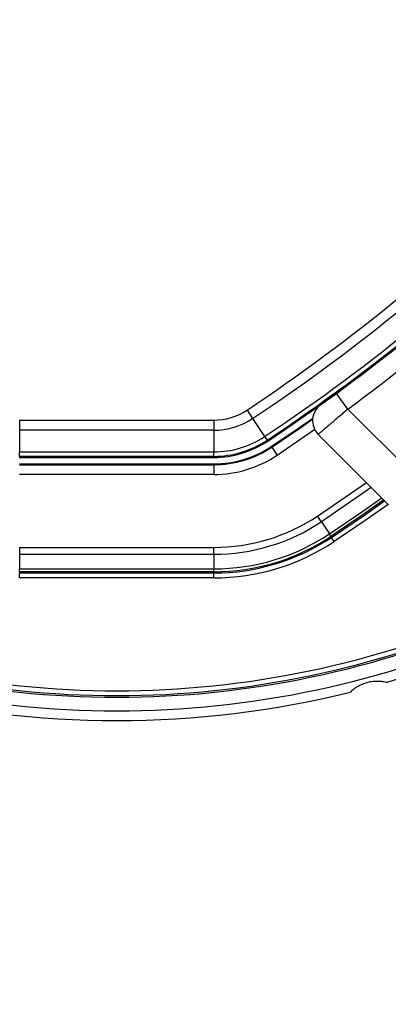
# Model space of a CAD drawing. Header units: millimetres. Extents: x 20 to 19939, y 40 to 15016.
# Tile 68 of 106: x 6759 to 6835, y 14437 to 14640. Entities that reach past the tile are written whole.
import ezdxf

# ---------------------------------------------------------------- set-up
doc = ezdxf.new("R2010")
doc.units = ezdxf.units.MM
doc.header["$LTSCALE"] = 2
doc.layers.add('COMPONENT_GEOMETRY', color=7, linetype='Continuous')
doc.styles.add('SLDTEXTSTYLE0', font='TXT', dxfattribs={"width": 0.75})
doc.dimstyles.new('SLDDIMSTYLE1', dxfattribs={"dimtxt": 100, "dimasz": 6.604, "dimexe": 0, "dimexo": 0.0625, "dimgap": 25, "dimtad": 0, "dimtih": 1, "dimtoh": 1, "dimdec": 0, "dimrnd": 1e-09, "dimzin": 12, "dimdsep": 46, "dimtxsty": 'SLDTEXTSTYLE0', "dimsah": 1, "dimcen": 0.09, "dimadec": 0, "dimazin": 3, "dimtfac": 1, "dimtdec": 0, "dimtofl": 0, "dimtmove": 0, "dimatfit": 3, "dimfxl": 1, "dimfrac": 2, "dimtolj": 1, "dimtzin": 12, "dimarcsym": 0})

# ---------------------------------------------------------------- blocks, each defined once
blk = doc.blocks.new('_D_2')
at = {"layer": 'COMPONENT_GEOMETRY', "color": 7}
for p, q in [((6776.75, 15015.64), (762.92, 15015.64)), ((769.27, 15015.64), (769.27, 12372.01)), ((569.2, 12351.7), (538.73, 12351.7)), ((538.73, 12351.7), (538.73, 12192.95)), ((969.34, 12351.7), (999.8, 12351.7)), ((999.8, 12351.7), (999.8, 12192.95)), ((538.73, 12192.95), (569.2, 12192.95)), ((999.8, 12192.95), (969.34, 12192.95)), ((769.27, 9399.71), (769.27, 12043.33)), ((4049.38, 9399.71), (762.92, 9399.71))]:
    blk.add_line(p, q, dxfattribs=at)
for points in [[(769.27, 15015.64), (768.25, 15009.04), (770.28, 15009.04)], [(769.27, 9399.71), (770.28, 9406.31), (768.25, 9406.31)]]:
    blk.add_solid(points, dxfattribs=at)
at = {"layer": 'COMPONENT_GEOMETRY', "color": 7, "char_height": 100, "attachment_point": 1, "style": 'SLDTEXTSTYLE0'}
for s, insert in [('9\'2.55"', (569.2, 12321.86)), ('2808mm', (496.49, 12172.24))]:
    blk.add_mtext(s, dxfattribs=dict(at, insert=insert))

msp = doc.modelspace()

# ---------------------------------------------------------------- linework, layer by layer
at = {"color": 7, "linetype": 'Continuous', "lineweight": 25}
for p, q in [((6824.47, 14562.92), (6827.66, 14565.29)), ((6826.84, 14559.7), (6824.47, 14562.92)), ((6806.09, 14559.48), (6807.25, 14557.74)), ((6826.84, 14559.7), (6840.85, 14545.69)), ((6759.31, 14557.41), (6799.26, 14557.41)), ((6759.31, 14557.41), (6759.31, 14555.33)), ((6799.26, 14557.41), (6799.26, 14555.33)), ((6807.25, 14557.74), (6809.71, 14554.04)), ((6799.26, 14555.33), (6759.31, 14555.33)), ((6759.31, 14555.33), (6759.31, 14550.88)), ((6799.26, 14555.33), (6799.26, 14550.88)), ((6835.2, 14540.03), (6820.74, 14554.49)), ((6809.71, 14554.04), (6810.22, 14553.28)), ((6810.22, 14553.28), (6810.34, 14553.09)), ((6759.31, 14550.88), (6799.26, 14550.88)), ((6759.31, 14549.97), (6759.31, 14550.88)), ((6799.26, 14549.97), (6799.26, 14550.88)), ((6811.08, 14551.99), (6811.17, 14551.84)), ((6811.17, 14551.84), (6812.28, 14550.18)), ((6799.26, 14549.97), (6759.31, 14549.97)), ((6759.31, 14549.97), (6759.31, 14549.75)), ((6759.31, 14549.75), (6799.26, 14549.75)), ((6759.31, 14548.42), (6799.26, 14548.42)), ((6759.31, 14548.24), (6799.26, 14548.24)), ((6799.26, 14549.97), (6799.26, 14549.75)), ((6799.26, 14548.42), (6799.26, 14548.24)), ((6799.26, 14548.24), (6799.26, 14546.24)), ((6799.26, 14546.24), (6759.31, 14546.24)), ((6821.38, 14536.51), (6820.59, 14537.68)), ((6821.38, 14536.51), (6823.04, 14534.01)), ((6823.36, 14533.52), (6823.04, 14534.01)), ((6823.36, 14533.52), (6823.5, 14533.31)), ((6824.05, 14532.48), (6823.5, 14533.31)), ((6759.31, 14531.24), (6799.26, 14531.24)), ((6759.31, 14531.24), (6759.31, 14529.82)), ((6799.26, 14529.82), (6799.26, 14531.24)), ((6799.26, 14529.82), (6759.31, 14529.82)), ((6759.31, 14529.82), (6759.31, 14526.82)), ((6799.26, 14529.82), (6799.26, 14526.82)), ((6759.31, 14526.82), (6799.26, 14526.82)), ((6759.31, 14526.24), (6759.31, 14526.82)), ((6799.26, 14526.24), (6759.31, 14526.24)), ((6759.31, 14526.24), (6759.31, 14525.99)), ((6759.31, 14525.99), (6799.26, 14525.99)), ((6759.31, 14524.99), (6759.31, 14525.99)), ((6799.26, 14526.24), (6799.26, 14526.82)), ((6799.26, 14526.24), (6799.26, 14525.99)), ((6799.26, 14524.99), (6799.26, 14525.99)), ((6799.26, 14524.99), (6759.31, 14524.99))]:
    msp.add_line(p, q, dxfattribs=at)
at = {"color": 8, "linetype": 'Continuous', "lineweight": 25}
for p, q in [((6820.02, 14555.46), (6812.28, 14550.18)), ((6820.59, 14537.68), (6830.64, 14544.58)), ((6831.66, 14543.57), (6821.38, 14536.51))]:
    msp.add_line(p, q, dxfattribs=at)
at = {"color": 7, "linetype": 'Continuous', "lineweight": 25, "flags": 128}
for points in [[(6811.08, 14551.99), (6816.87, 14555.92), (6819.6, 14557.82)], [(6811.17, 14551.84), (6816.95, 14555.76), (6819.58, 14557.59)], [(6823.5, 14533.31), (6830.25, 14537.9), (6834.41, 14540.82)]]:
    msp.add_lwpolyline(points, dxfattribs=at)
at = {"color": 8, "linetype": 'Continuous', "lineweight": 25, "flags": 128}
for points in [[(6823.04, 14534.01), (6829.91, 14538.67), (6833.81, 14541.42)], [(6834.23, 14541), (6830.16, 14538.14), (6823.36, 14533.52)], [(6835.13, 14540.1), (6830.82, 14537.08), (6824.05, 14532.48)]]:
    msp.add_lwpolyline(points, dxfattribs=at)
at = {"color": 7, "linetype": 'Continuous', "lineweight": 25}
for centre, radius, start, end in [((6779.29, 14695.64), 320, 330.2322, 209.7698), ((6779.29, 14695.64), 317, 329.9274, 210.0807), ((6779.29, 14695.64), 198, 335.8585, 133.5556), ((6588.79, 14886.14), 392.33, 303.6328, 326.3672), ((6588.79, 14886.14), 394.42, 303.6328, 326.3672), ((6588.79, 14886.14), 398.86, 303.6328, 326.3672), ((6588.79, 14886.14), 399.78, 303.6328, 326.3672), ((6588.79, 14886.14), 400, 303.6328, 311.8471), ((6587.69, 14885.31), 404, 306.2964, 312.0724), ((6588.79, 14886.14), 400, 303.6328, 310.8526), ((6823.57, 14557.32), 4, 125.7221, 225), ((6799.26, 14569.75), 12.33, 270, 303.6328), ((6799.26, 14569.75), 14.42, 270, 303.6328), ((6799.26, 14569.75), 18.86, 270, 303.6328), ((6799.26, 14569.75), 19.78, 270, 303.6328), ((6799.26, 14569.75), 20, 270, 303.6328), ((6799.26, 14569.75), 21.33, 270, 303.6328), ((6799.26, 14569.75), 21.5, 270, 303.6328), ((6799.26, 14569.75), 23.5, 270, 303.6328), ((6799.26, 14569.75), 38.51, 270, 303.6328), ((6799.26, 14569.75), 39.92, 270, 303.6328), ((6799.26, 14569.75), 42.92, 270, 303.6328), ((6799.26, 14569.75), 43.51, 270, 303.6328), ((6799.26, 14569.75), 43.76, 270, 303.6328), ((6799.26, 14569.75), 44.76, 270, 303.6328), ((6779.29, 14695.64), 195.2, 246.1724, 293.8276), ((6779.29, 14695.64), 198, 245.8585, 294.1415), ((6779.29, 14695.64), 200, 286.0906, 294.3597), ((6779.29, 14695.64), 200, 256.0906, 283.9094)]:
    msp.add_arc(centre, radius, start, end, dxfattribs=at)
at = {"color": 8, "linetype": 'Continuous', "lineweight": 25}
for radius, start, end in [(195.2, 336.1724, 133.2502), (194.87, 336.2097, 133.3112), (193.87, 336.3244, 132.5316), (193.87, 246.3244, 293.6756), (194.87, 246.2097, 293.7903)]:
    msp.add_arc((6779.29, 14695.64), radius, start, end, dxfattribs=at)
at = {"color": 7, "linetype": 'Continuous', "lineweight": 25}
for points, knots in [([(6821.23, 14560.57), (6821.24, 14560.58), (6821.28, 14560.6), (6821.66, 14560.87), (6822.39, 14561.4), (6823.37, 14562.12), (6824.11, 14562.65), (6824.47, 14562.92)], [0, 0, 0, 0, 0.133305, 0.348506, 0.565602, 0.783043, 1, 1, 1, 1]), ([(6826.84, 14559.7), (6826.5, 14559.41), (6825.81, 14558.81), (6824.8, 14557.95), (6823.85, 14557.14), (6822.99, 14556.4), (6822.23, 14555.76), (6821.61, 14555.23), (6821.14, 14554.84), (6820.88, 14554.61), (6820.76, 14554.51), (6820.74, 14554.5), (6820.74, 14554.49)], [0, 0, 0, 0, 0.107008, 0.217164, 0.324349, 0.434707, 0.54168, 0.651826, 0.757863, 0.867007, 0.933137, 1, 1, 1, 1]), ([(6834.72, 14503.48), (6834.41, 14503.54), (6833.79, 14503.67), (6832.79, 14503.71), (6831.75, 14503.64), (6830.75, 14503.43), (6829.8, 14503.1), (6828.92, 14502.68), (6828.09, 14502.14), (6827.61, 14501.72), (6827.37, 14501.51)], [0, 0, 0, 0, 0.125658, 0.254213, 0.380096, 0.510315, 0.625689, 0.744467, 0.870637, 1, 1, 1, 1])]:
    msp.add_open_spline(points, degree=3, knots=knots, dxfattribs=at)

# ---------------------------------------------------------------- dimensions: what is measured, and where the dimension line sits
at = {"layer": 'COMPONENT_GEOMETRY', "color": 7}
dim = msp.add_linear_dim(base=(769.27, 9399.71), p1=(6779.29, 15015.64), p2=(4051.92, 9399.71), angle=90, dimstyle='SLDDIMSTYLE1', dxfattribs=at)
dim.commit()
dim.dimension.update_dxf_attribs({"geometry": '_D_2', "text_midpoint": (769.27, 12207.67), "dimtype": 160})

doc.saveas('drawing.dxf')
